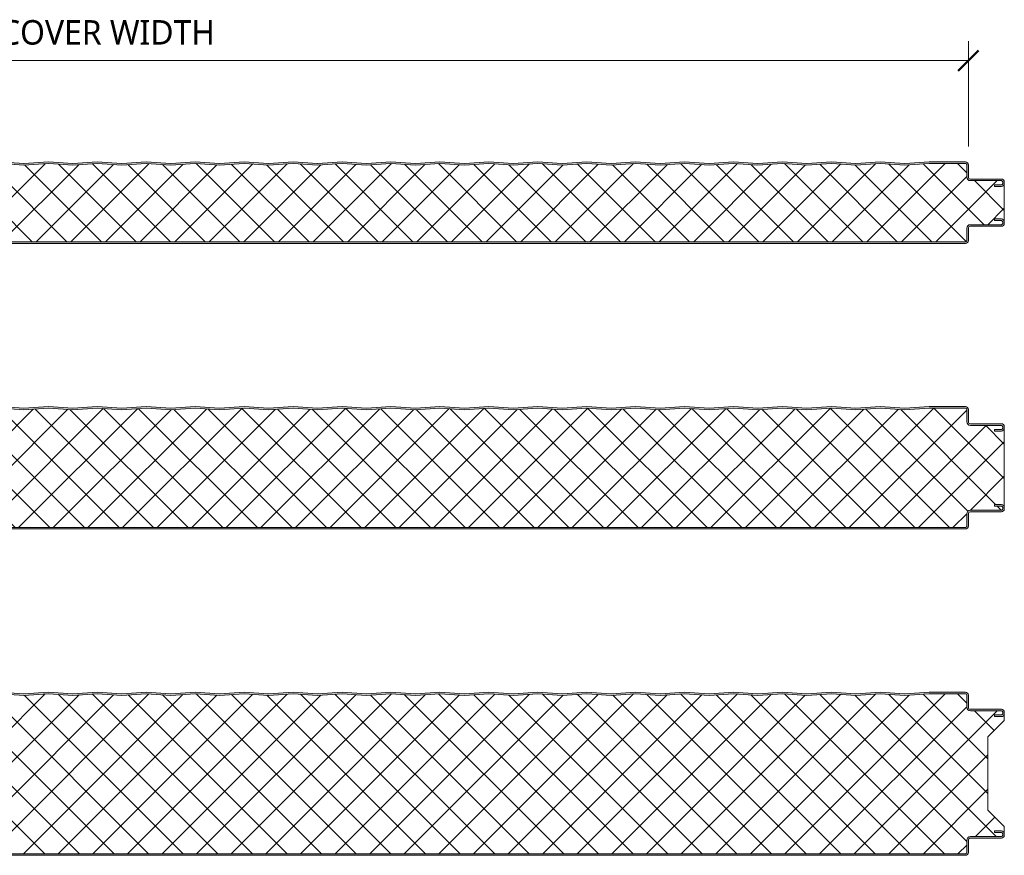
# Model space of a CAD drawing. Header units: millimetres. Extents: x 196 to 3485, y -270 to 1649.
# Tile 5 of 7: x 800 to 1404, y 1137 to 1649. Entities that reach past the tile are written whole.
import ezdxf

# ---------------------------------------------------------------- set-up
doc = ezdxf.new("R2010")
doc.units = ezdxf.units.MM
for name, color, linetype, lineweight in [('A-ANNO-DIMS', 211, 'Continuous', 9), ('A-ANNO-DIMS-5', 211, 'Continuous', 9), ('A-DETL-GENF', 92, 'Continuous', 13)]:
    doc.layers.add(name, color=color, linetype=linetype, lineweight=lineweight)
doc.styles.add('Yu Gothic', font='Yu Gothic.ttf', dxfattribs={"height": 15})
doc.dimstyles.new('Diagonal', dxfattribs={"dimscale": 304.8, "dimtxt": 17.413553, "dimasz": 0.04101, "dimexe": 0.03937, "dimexo": 0.024606, "dimgap": 0.024606, "dimtad": 1, "dimdec": 0, "dimzin": 0, "dimdsep": 46, "dimtxsty": 'Yu Gothic', "dimblk1": 'OBLIQUE', "dimblk2": 'OBLIQUE', "dimsah": 1, "dimcen": 0.09, "dimazin": 0, "dimtfac": 1, "dimtdec": 4, "dimtix": 1, "dimtmove": 0, "dimatfit": 3, "dimfxl": 1, "dimtvp": 1, "dimtfill": 1, "dimtolj": 1, "dimtzin": 0, "dimarcsym": 2})

# ---------------------------------------------------------------- blocks, each defined once
blk = doc.blocks.new('CR 1100 - SATINLINE - FLAT - CR 1100 50mm - SATINLINE - FLAT-4267376-15 PANEL SIZE AND PROFILE Copy 1 Copy 2 Copy 1 Copy 1 Copy 2 Copy 1 Copy 1')
at = {"layer": 'A-DETL-GENF'}
h = blk.add_hatch(color=256, dxfattribs=at)
h.paths.add_polyline_path([(270.97, 0), (1096.41, 0.03), (1096.67, 0.06), (1097.1, 0.24), (1097.48, 0.53), (1097.81, 1.03), (1097.94, 1.33), (1098, 2.04), (1098.04, 9.61), (1098.16, 9.9), (1098.35, 10.15), (1098.6, 10.34), (1098.89, 10.46), (1099.2, 10.5), (1118.2, 10.5), (1118.67, 10.56), (1119.1, 10.74), (1119.51, 11.07), (1119.81, 11.52), (1119.94, 11.83), (1120, 12.3), (1119.99, 13.29), (1119.9, 13.77), (1119.76, 14.1), (1119.48, 14.47), (1119, 14.8), (1118.67, 14.94), (1118.2, 15), (1114, 15), (1114, 14), (1118.41, 13.97), (1118.77, 13.77), (1118.98, 13.41), (1119, 13.2), (1118.98, 12.09), (1118.77, 11.73), (1118.41, 11.53), (1118.2, 11.5), (1099.2, 11.5), (1098.63, 11.43), (1097.93, 11.07), (1097.65, 10.86), (1097.3, 10.4), (1097.08, 9.87), (1097, 9.3), (1096.98, 1.59), (1096.77, 1.23), (1096.41, 1.03), (1096.2, 1), (1.59, 1.03), (1.23, 1.23), (1.03, 1.59), (1, 2.04), (1.03, 6.17), (1.23, 6.53), (1.52, 6.72), (5.46, 9), (18.8, 9), (19.37, 9.07), (19.9, 9.29), (20.36, 9.64), (20.71, 10.1), (20.93, 10.63), (21, 11.2), (21.03, 13.41), (21.23, 13.76), (21.6, 13.97), (21.8, 14), (26, 14), (26, 15), (21.49, 14.96), (21.33, 14.94), (20.9, 14.76), (20.53, 14.47), (20.24, 14.1), (20.06, 13.67), (20, 13.2), (19.96, 10.89), (19.84, 10.6), (19.65, 10.35), (19.37, 10.15), (19.11, 10.04), (18.8, 10), (5.46, 9.97), (5.21, 9.94), (4.78, 9.76), (0.9, 7.52), (0.53, 7.23), (0.16, 6.65), (0.06, 6.43), (0, 5.96), (0.02, 1.68), (0.1, 1.23), (0.24, 0.9), (0.53, 0.53), (1, 0.2), (1.4, 0.05), (1.8, 0), (28.19, 0)])
h.paths.add_polyline_path([(1118.2, 35), (1118.67, 35.06), (1119.1, 35.24), (1119.48, 35.53), (1119.76, 35.9), (1119.94, 36.33), (1120, 36.8), (1119.99, 37.79), (1119.94, 38.17), (1119.76, 38.6), (1119.48, 38.97), (1119, 39.3), (1118.67, 39.44), (1118.2, 39.5), (1098.89, 39.54), (1098.6, 39.66), (1098.35, 39.85), (1098.16, 40.1), (1098.04, 40.39), (1098, 40.7), (1098, 48.2), (1097.94, 48.67), (1097.76, 49.1), (1097.3, 49.61), (1097, 49.8), (1096.67, 49.94), (1096.2, 50), (1073.32, 49.96), (1058.91, 49), (1044, 50), (1028.91, 49), (1014, 50), (998.91, 49), (984, 50), (968.91, 49), (954, 50), (938.91, 49), (924, 50), (908.91, 49), (894, 50), (878.91, 49), (864, 50), (848.91, 49), (834, 50), (818.91, 49), (804, 50), (788.91, 49), (774, 50), (758.91, 49), (744, 50), (728.91, 49), (714, 50), (698.91, 49), (684, 50), (668.91, 49), (654, 50), (638.91, 49), (624, 50), (608.91, 49), (594, 50), (578.91, 49), (564, 50), (548.91, 49), (534, 50), (518.91, 49), (504, 50), (488.91, 49), (474, 50), (458.91, 49), (444, 50), (428.91, 49), (414, 50), (398.91, 49), (384, 50), (368.91, 49), (354, 50), (338.91, 49), (324, 50), (308.91, 49), (294, 50), (278.91, 49), (264, 50), (248.91, 49), (234, 50), (218.91, 49), (204, 50), (188.91, 49), (174, 50), (158.91, 49), (144, 50), (128.91, 49), (114, 50), (98.91, 49), (84, 50), (68.91, 49), (54, 50), (38.91, 49), (23.96, 50), (1.4, 49.94), (1, 49.8), (0.74, 49.65), (0.43, 49.37), (0.19, 49.01), (0.04, 48.57), (0, 48.2), (0, 44.04), (0.1, 43.47), (0.24, 43.14), (0.53, 42.77), (1, 42.42), (4.78, 40.24), (5.21, 40.06), (5.68, 40), (19.11, 39.96), (19.4, 39.84), (19.65, 39.65), (19.84, 39.4), (19.96, 39.11), (20, 38.8), (20, 36.8), (20.06, 36.33), (20.24, 35.9), (20.53, 35.53), (20.9, 35.24), (21.33, 35.06), (21.8, 35), (26, 35), (26, 36), (21.59, 36.03), (21.23, 36.24), (21.03, 36.59), (21, 36.8), (21, 38.8), (20.93, 39.37), (20.71, 39.9), (20.36, 40.36), (19.9, 40.71), (19.37, 40.93), (18.8, 41), (5.46, 41), (1.23, 43.47), (1.03, 43.83), (1, 44.04), (1.02, 48.39), (1.2, 48.73), (1.51, 48.95), (1.89, 49), (24.11, 49), (39, 47.99), (54, 49), (69, 47.99), (84, 49), (99, 47.99), (114, 49), (129, 47.99), (144, 49), (159, 47.99), (174, 49), (189, 47.99), (204, 49), (219, 47.99), (234, 49), (249, 47.99), (264, 49), (279, 47.99), (294, 49), (309, 47.99), (324, 49), (339, 47.99), (354, 49), (369, 47.99), (384, 49), (399, 47.99), (414, 49), (429, 47.99), (444, 49), (459, 47.99), (474, 49), (489, 47.99), (504, 49), (519, 47.99), (534, 49), (549, 47.99), (564, 49), (579, 47.99), (594, 49), (609, 47.99), (624, 49), (639, 47.99), (654, 49), (669, 47.99), (684, 49), (699, 47.99), (714, 49), (729, 47.99), (744, 49), (759, 47.99), (774, 49), (789, 47.99), (804, 49), (819, 47.99), (834, 49), (849, 47.99), (864, 49), (879, 47.99), (894, 49), (909, 47.99), (924, 49), (939, 47.99), (954, 49), (969, 47.99), (984, 49), (999.3, 48.01), (1014, 49), (1029, 47.99), (1044.04, 49), (1059, 47.99), (1073.89, 49), (1096.41, 48.97), (1096.77, 48.77), (1096.98, 48.41), (1097, 47.99), (1097, 40.7), (1097.08, 40.13), (1097.3, 39.6), (1097.65, 39.14), (1098.1, 38.79), (1098.63, 38.57), (1099.2, 38.5), (1118.41, 38.47), (1118.77, 38.27), (1118.98, 37.91), (1119, 37.7), (1118.98, 36.59), (1118.77, 36.23), (1118.41, 36.03), (1118.2, 36), (1114, 36), (1114, 35)])
h = blk.add_hatch(dxfattribs=at)
h.set_pattern_fill('FP_1', color=256, style=0, pattern_type=2)
h.set_pattern_definition([(45, (-283.583, -1511.559), (-10.6066, 10.6066), []), (135, (-283.583, -1511.559), (-10.6066, -10.6066), [])])
h.paths.add_polyline_path([(1.8, 1), (1096.41, 1.03), (1096.77, 1.23), (1096.9, 1.4), (1097, 1.8), (1097, 9.3), (1097.08, 9.87), (1097.3, 10.4), (1097.65, 10.86), (1098.1, 11.21), (1098.63, 11.43), (1099.2, 11.5), (1118.38, 11.52), (1118.7, 11.67), (1118.92, 11.95), (1119, 12.3), (1119, 13.2), (1118.9, 13.6), (1118.6, 13.89), (1118.2, 14), (1114, 14), (1114, 15), (1118.2, 15), (1118.67, 14.94), (1119.1, 14.76), (1119.48, 14.47), (1119.76, 14.1), (1119.94, 13.67), (1120, 13.2), (1120, 36.8), (1119.94, 36.33), (1119.76, 35.9), (1119.48, 35.53), (1119.1, 35.24), (1118.67, 35.06), (1118.2, 35), (1114, 35), (1114, 36), (1118.41, 36.03), (1118.77, 36.23), (1118.9, 36.4), (1119, 36.8), (1119, 37.7), (1118.86, 38.15), (1118.6, 38.39), (1118.2, 38.5), (1099.2, 38.5), (1098.63, 38.57), (1098.1, 38.79), (1097.65, 39.14), (1097.3, 39.6), (1097.08, 40.13), (1097, 40.7), (1097, 48.2), (1096.9, 48.6), (1096.6, 48.89), (1096.2, 49), (1073.89, 49), (1059, 47.99), (1044, 49), (1029, 47.99), (1014, 49), (999, 47.99), (984, 49), (969, 47.99), (954, 49), (939, 47.99), (924, 49), (909, 47.99), (894, 49), (879, 47.99), (864, 49), (849, 47.99), (834, 49), (819, 47.99), (804, 49), (789, 47.99), (774, 49), (759, 47.99), (744, 49), (729, 47.99), (714, 49), (699, 47.99), (684, 49), (669, 47.99), (654, 49), (639, 47.99), (624, 49), (609, 47.99), (594, 49), (579, 47.99), (564, 49), (549, 47.99), (534, 49), (519, 47.99), (504, 49), (489, 47.99), (474, 49), (459, 47.99), (444, 49), (429, 47.99), (414, 49), (399, 47.99), (384, 49), (369, 47.99), (354, 49), (339, 47.99), (324, 49), (309, 47.99), (294, 49), (279, 47.99), (264, 49), (249, 47.99), (234, 49), (219, 47.99), (204, 49), (189, 47.99), (174, 49), (159, 47.99), (144, 49), (129, 47.99), (114, 49), (99, 47.99), (84, 49), (69, 47.99), (54, 49), (39, 47.99), (24.11, 49), (1.51, 48.95), (1.2, 48.73), (1.09, 48.57), (1, 48.2), (1, 44.04), (1.11, 43.64), (1.4, 43.35), (5.46, 41), (18.8, 41), (19.37, 40.93), (19.9, 40.71), (20.36, 40.36), (20.71, 39.9), (20.93, 39.37), (21, 38.8), (21, 36.8), (21.11, 36.4), (21.4, 36.11), (21.8, 36), (26, 36), (26, 35), (21.8, 35), (21.33, 35.06), (20.9, 35.24), (20.53, 35.53), (20.24, 35.9), (20.06, 36.33), (20, 36.8), (20, 13.2), (20.06, 13.67), (20.24, 14.1), (20.61, 14.53), (20.9, 14.76), (21.33, 14.94), (21.8, 15), (26, 15), (26, 14), (21.6, 13.97), (21.26, 13.79), (21.13, 13.64), (21, 13.27), (20.98, 11.07), (20.93, 10.63), (20.71, 10.1), (20.36, 9.64), (19.9, 9.29), (19.37, 9.07), (18.8, 9), (5.46, 9), (1.23, 6.53), (1.11, 6.36), (1, 5.96), (1, 1.8), (1.11, 1.4), (1.4, 1.11), (1.59, 1.03)])
for p, q in [((519, 49), (504, 50)), ((519, 47.99), (504, 49)), ((534, 50), (519, 49)), ((534, 49), (519, 47.99)), ((549, 49), (534, 50)), ((549, 47.99), (534, 49)), ((564, 50), (549, 49)), ((564, 49), (549, 47.99)), ((579, 49), (564, 50)), ((579, 47.99), (564, 49)), ((594, 50), (579, 49)), ((594, 49), (579, 47.99)), ((609, 49), (594, 50)), ((609, 47.99), (594, 49)), ((624, 50), (609, 49)), ((624, 49), (609, 47.99)), ((639, 49), (624, 50)), ((639, 47.99), (624, 49)), ((654, 50), (639, 49)), ((654, 49), (639, 47.99)), ((669, 49), (654, 50)), ((669, 47.99), (654, 49)), ((684, 50), (669, 49)), ((684, 49), (669, 47.99)), ((699, 49), (684, 50)), ((699, 47.99), (684, 49)), ((714, 50), (699, 49)), ((714, 49), (699, 47.99)), ((729, 49), (714, 50)), ((729, 47.99), (714, 49)), ((744, 50), (729, 49)), ((744, 49), (729, 47.99)), ((759, 49), (744, 50)), ((759, 47.99), (744, 49)), ((774, 50), (759, 49)), ((774, 49), (759, 47.99)), ((789, 49), (774, 50)), ((789, 47.99), (774, 49)), ((804, 50), (789, 49)), ((804, 49), (789, 47.99)), ((819, 49), (804, 50)), ((819, 47.99), (804, 49)), ((834, 50), (819, 49)), ((834, 49), (819, 47.99)), ((849, 49), (834, 50)), ((849, 47.99), (834, 49)), ((864, 50), (849, 49)), ((864, 49), (849, 47.99)), ((879, 49), (864, 50)), ((879, 47.99), (864, 49)), ((894, 50), (879, 49)), ((894, 49), (879, 47.99)), ((909, 49), (894, 50)), ((909, 47.99), (894, 49)), ((924, 50), (909, 49)), ((924, 49), (909, 47.99)), ((939, 49), (924, 50)), ((939, 47.99), (924, 49)), ((954, 50), (939, 49)), ((954, 49), (939, 47.99)), ((969, 49), (954, 50)), ((969, 47.99), (954, 49)), ((984, 50), (969, 49)), ((984, 49), (969, 47.99)), ((999, 49), (984, 50)), ((999, 47.99), (984, 49)), ((1014, 50), (999, 49)), ((1014, 49), (999, 47.99)), ((1029, 49), (1014, 50)), ((1029, 47.99), (1014, 49)), ((1044, 50), (1029, 49)), ((1044, 49), (1029, 47.99)), ((1059, 49), (1044, 50)), ((1059, 47.99), (1044, 49)), ((1073.86, 50), (1059, 49)), ((1073.89, 49), (1059, 47.99)), ((1096.2, 50), (1073.86, 50)), ((1096.2, 49), (1073.89, 49)), ((1097, 40.7), (1097, 48.2)), ((1098, 40.7), (1098, 48.2)), ((1118.2, 39.5), (1099.2, 39.5)), ((1118.2, 38.5), (1099.2, 38.5)), ((1119, 36.8), (1119, 37.7)), ((1120, 36.8), (1120, 37.7)), ((1120, 13.2), (1120, 36.8)), ((1114, 35), (1114, 36)), ((1114, 36), (1118.2, 36)), ((1118.2, 35), (1114, 35)), ((1114, 14), (1114, 15)), ((1114, 15), (1118.2, 15)), ((1118.2, 14), (1114, 14)), ((1119, 12.3), (1119.01, 13.2)), ((1120, 12.3), (1120, 13.2)), ((1097, 1.8), (1097, 9.3)), ((1098, 1.8), (1098, 9.3)), ((1099.2, 11.5), (1118.2, 11.5)), ((1099.2, 10.5), (1118.2, 10.5)), ((1.8, 1), (1096.2, 1)), ((1.8, 0), (1096.2, 0))]:
    blk.add_line(p, q, dxfattribs=at)
for centre, radius, start, end in [((1096.2, 48.2), 1.8, 360, 90), ((1096.2, 48.2), 0.8, 360, 90), ((1096.2, 48.2), 0.8, 360, 30), ((1099.2, 40.7), 2.2, 180, 270), ((1099.2, 40.7), 1.2, 180, 270), ((1118.2, 37.7), 1.8, 360, 90), ((1118.2, 37.7), 0.8, 0, 90), ((1118.2, 36.8), 1.8, 270, 0), ((1118.2, 36.8), 0.8, 270, 0), ((1118.2, 37.7), 0.8, 360, 30), ((1118.2, 36.8), 0.8, 330, 0), ((1118.2, 13.2), 1.8, 360, 90), ((1118.2, 13.2), 0.8, 360, 90), ((1118.2, 12.3), 1.8, 270, 0), ((1118.2, 12.3), 0.8, 270, 0.08726), ((1118.2, 13.2), 0.8, 360, 30), ((1118.2, 12.3), 0.8, 334.17301, 345), ((1099.2, 9.3), 2.2, 90, 180), ((1099.2, 9.3), 1.2, 90, 180), ((1096.2, 1.8), 1.8, 270, 0), ((1096.2, 1.8), 0.8, 270, 360), ((1096.2, 1.8), 0.8, 330, 0)]:
    blk.add_arc(centre, radius, start, end, dxfattribs=at)
blk = doc.blocks.new('CR 1100 - SATINLINE - FLAT - CR 1100 75mm - SATINLINE - FLAT-4267400-15 PANEL SIZE AND PROFILE Copy 1 Copy 2 Copy 1 Copy 1 Copy 2 Copy 1 Copy 1')
at = {"layer": 'A-DETL-GENF'}
h = blk.add_hatch(color=256, dxfattribs=at)
h.paths.add_polyline_path([(635.13, 0), (1096.41, 0.03), (1096.67, 0.06), (1097.1, 0.24), (1097.48, 0.53), (1097.81, 1.03), (1097.94, 1.33), (1098, 1.8), (1098.04, 9.61), (1098.16, 9.9), (1098.35, 10.15), (1098.64, 10.36), (1098.89, 10.46), (1099.2, 10.5), (1118.38, 10.52), (1118.67, 10.56), (1119.1, 10.74), (1119.48, 11.03), (1119.81, 11.52), (1119.94, 11.83), (1120, 12.3), (1119.99, 13.29), (1119.9, 13.77), (1119.76, 14.1), (1119.38, 14.55), (1119.1, 14.76), (1118.67, 14.94), (1118.2, 15), (1114, 15), (1114, 14), (1118.41, 13.97), (1118.77, 13.77), (1118.98, 13.41), (1119, 13.2), (1118.98, 12.09), (1118.77, 11.73), (1118.41, 11.53), (1118.2, 11.5), (1099.2, 11.5), (1098.63, 11.43), (1098.1, 11.21), (1097.65, 10.86), (1097.3, 10.4), (1097.08, 9.87), (1097, 9.3), (1096.98, 1.59), (1096.77, 1.23), (1096.41, 1.03), (1096.2, 1), (1.59, 1.03), (1.23, 1.23), (1.03, 1.59), (1, 1.8), (1.03, 6.17), (1.23, 6.53), (1.52, 6.72), (5.46, 9), (18.8, 9), (19.37, 9.07), (19.9, 9.29), (20.36, 9.64), (20.71, 10.1), (20.93, 10.63), (21, 11.2), (21.03, 13.41), (21.23, 13.76), (21.6, 13.97), (21.8, 14), (26, 14), (26, 15), (21.8, 15), (21.33, 14.94), (20.9, 14.76), (20.53, 14.47), (20.24, 14.1), (20.06, 13.67), (20, 13.2), (19.96, 10.89), (19.84, 10.6), (19.65, 10.35), (19.37, 10.15), (19.11, 10.04), (18.8, 10), (5.46, 9.97), (5.21, 9.94), (4.78, 9.76), (0.9, 7.52), (0.53, 7.23), (0.16, 6.65), (0.06, 6.43), (0, 5.52), (0.02, 1.68), (0.1, 1.23), (0.24, 0.9), (0.53, 0.53), (1, 0.2), (1.4, 0.05), (1.8, 0), (513.75, 0)])
h.paths.add_polyline_path([(1118.2, 60), (1118.67, 60.06), (1119.1, 60.24), (1119.48, 60.53), (1119.76, 60.9), (1119.94, 61.33), (1120, 61.8), (1119.99, 62.79), (1119.9, 63.27), (1119.76, 63.6), (1119.48, 63.97), (1119, 64.3), (1118.67, 64.44), (1118.2, 64.5), (1098.89, 64.54), (1098.6, 64.66), (1098.35, 64.85), (1098.16, 65.1), (1098.04, 65.39), (1098, 65.7), (1097.99, 73.32), (1097.94, 73.67), (1097.76, 74.1), (1097.48, 74.47), (1097, 74.8), (1096.67, 74.94), (1096.2, 75), (1073.53, 74.98), (1058.91, 74), (1044, 75), (1028.91, 74), (1014, 75), (998.91, 74), (984, 75), (968.91, 74), (954, 75), (938.91, 74), (924, 75), (908.91, 74), (894, 75), (878.91, 74), (864, 75), (848.91, 74), (834, 75), (818.91, 74), (804, 75), (788.91, 74), (774, 75), (758.91, 74), (744, 75), (728.91, 74), (714, 75), (698.91, 74), (684, 75), (668.91, 74), (654, 75), (638.91, 74), (624, 75), (608.91, 74), (594, 75), (578.91, 74), (564, 75), (548.91, 74), (534, 75), (518.91, 74), (504, 75), (488.91, 74), (474, 75), (458.91, 74), (444, 75), (428.91, 74), (414, 75), (398.91, 74), (384, 75), (368.91, 74), (354, 75), (338.91, 74), (324, 75), (308.91, 74), (294, 75), (278.91, 74), (264, 75), (248.91, 74), (234, 75), (218.91, 74), (204, 75), (188.91, 74), (174, 75), (158.91, 74), (144, 75), (128.91, 74), (114, 75), (98.91, 74), (84, 75), (68.91, 74), (54, 75), (38.91, 74), (23.96, 75), (1.4, 74.94), (1, 74.8), (0.74, 74.65), (0.43, 74.37), (0.19, 74.01), (0.04, 73.57), (0, 73.2), (0, 69.04), (0.1, 68.47), (0.24, 68.14), (0.53, 67.77), (1, 67.42), (4.78, 65.24), (5.21, 65.06), (5.68, 65), (19.11, 64.96), (19.4, 64.84), (19.65, 64.65), (19.84, 64.4), (19.96, 64.11), (20, 63.8), (20, 61.8), (20.06, 61.33), (20.24, 60.9), (20.61, 60.47), (20.9, 60.24), (21.33, 60.06), (21.8, 60), (26, 60), (26, 61), (21.59, 61.03), (21.23, 61.24), (21.03, 61.59), (21, 61.8), (21, 63.8), (20.93, 64.37), (20.61, 65.03), (20.36, 65.36), (19.9, 65.71), (19.37, 65.93), (18.8, 66), (5.46, 66), (1.23, 68.47), (1.03, 68.83), (1, 69.04), (1.02, 73.39), (1.2, 73.73), (1.51, 73.95), (1.89, 74), (24.11, 74), (39, 72.99), (54, 74), (69, 72.99), (84, 74), (99, 72.99), (114, 74), (129, 72.99), (144, 74), (159, 72.99), (174, 74), (189, 72.99), (204, 74), (219, 72.99), (234, 74), (249, 72.99), (264, 74), (279, 72.99), (294, 74), (309, 72.99), (324, 74), (339, 72.99), (354, 74), (369, 72.99), (384, 74), (399, 72.99), (414, 74), (429, 72.99), (444, 74), (459, 72.99), (474, 74), (489, 72.99), (504, 74), (519, 72.99), (534, 74), (549, 72.99), (564, 74), (579, 72.99), (594, 74), (609, 72.99), (624, 74), (639, 72.99), (654, 74), (669, 72.99), (684, 74), (699, 72.99), (714, 74), (729, 72.99), (744, 74), (759, 72.99), (774, 74), (789, 72.99), (804, 74), (819, 72.99), (834, 74), (849, 72.99), (864, 74), (879, 72.99), (894, 74), (909, 72.99), (924, 74), (939, 72.99), (954, 74), (969, 72.99), (984, 74), (999.3, 73.01), (1014, 74), (1029, 72.99), (1044.04, 74), (1059, 72.99), (1073.89, 74), (1096.41, 73.97), (1096.77, 73.77), (1096.98, 73.41), (1097, 73.2), (1097, 65.7), (1097.08, 65.13), (1097.3, 64.6), (1097.65, 64.14), (1098.1, 63.79), (1098.63, 63.57), (1099.2, 63.5), (1118.41, 63.47), (1118.77, 63.27), (1118.98, 62.91), (1119, 62.7), (1118.98, 61.59), (1118.77, 61.23), (1118.41, 61.03), (1118.2, 61), (1114, 61), (1114, 60)])
h = blk.add_hatch(dxfattribs=at)
h.set_pattern_fill('FP_2', color=256, style=0, pattern_type=2)
h.set_pattern_definition([(45, (-283.583, -1336.559), (-10.6066, 10.6066), []), (135, (-283.583, -1336.559), (-10.6066, -10.6066), [])])
h.paths.add_polyline_path([(1.8, 1), (1096.41, 1.03), (1096.77, 1.23), (1096.9, 1.4), (1097, 1.8), (1097, 9.3), (1097.08, 9.87), (1097.3, 10.4), (1097.65, 10.86), (1098.1, 11.21), (1098.63, 11.43), (1099.2, 11.5), (1118.38, 11.52), (1118.7, 11.67), (1118.92, 11.95), (1119, 12.3), (1119, 13.2), (1118.9, 13.6), (1118.6, 13.89), (1118.2, 14), (1114, 14), (1114, 15), (1118.2, 15), (1118.67, 14.94), (1119.1, 14.76), (1119.48, 14.47), (1119.76, 14.1), (1119.94, 13.67), (1120, 13.2), (1120, 61.8), (1119.94, 61.33), (1119.76, 60.9), (1119.48, 60.53), (1119.1, 60.24), (1118.67, 60.06), (1118.2, 60), (1114, 60), (1114, 61), (1118.41, 61.03), (1118.77, 61.23), (1118.9, 61.4), (1119, 61.8), (1119, 62.7), (1118.9, 63.1), (1118.6, 63.39), (1118.2, 63.5), (1099.2, 63.5), (1098.63, 63.57), (1098.1, 63.79), (1097.65, 64.14), (1097.3, 64.6), (1097.08, 65.13), (1097, 65.7), (1097, 73.2), (1096.9, 73.6), (1096.6, 73.89), (1096.2, 74), (1073.89, 74), (1059, 72.99), (1044, 74), (1029, 72.99), (1014, 74), (999, 72.99), (984, 74), (969, 72.99), (954, 74), (939, 72.99), (924, 74), (909, 72.99), (894, 74), (879, 72.99), (864, 74), (849, 72.99), (834, 74), (819, 72.99), (804, 74), (789, 72.99), (774, 74), (759, 72.99), (744, 74), (729, 72.99), (714, 74), (699, 72.99), (684, 74), (669, 72.99), (654, 74), (639, 72.99), (624, 74), (609, 72.99), (594, 74), (579, 72.99), (564, 74), (549, 72.99), (534, 74), (519, 72.99), (504, 74), (489, 72.99), (474, 74), (459, 72.99), (444, 74), (429, 72.99), (414, 74), (399, 72.99), (384, 74), (369, 72.99), (354, 74), (339, 72.99), (324, 74), (309, 72.99), (294, 74), (279, 72.99), (264, 74), (249, 72.99), (234, 74), (219, 72.99), (204, 74), (189, 72.99), (174, 74), (159, 72.99), (144, 74), (129, 72.99), (114, 74), (99, 72.99), (84, 74), (69, 72.99), (54, 74), (39, 72.99), (24.11, 74), (1.51, 73.95), (1.2, 73.73), (1.09, 73.57), (1, 73.2), (1, 69.04), (1.11, 68.64), (1.4, 68.35), (5.46, 66), (18.8, 66), (19.37, 65.93), (19.9, 65.71), (20.36, 65.36), (20.71, 64.9), (20.93, 64.37), (21, 63.8), (21, 61.8), (21.11, 61.4), (21.4, 61.11), (21.8, 61), (26, 61), (26, 60), (21.8, 60), (21.33, 60.06), (20.9, 60.24), (20.53, 60.53), (20.24, 60.9), (20.06, 61.33), (20, 61.8), (20, 13.2), (20.06, 13.67), (20.24, 14.1), (20.63, 14.55), (20.9, 14.76), (21.33, 14.94), (21.8, 15), (26, 15), (26, 14), (21.6, 13.97), (21.26, 13.79), (21.13, 13.64), (21, 13.27), (21, 11.2), (20.93, 10.63), (20.61, 9.97), (20.36, 9.64), (19.9, 9.29), (19.37, 9.07), (18.8, 9), (5.46, 9), (1.23, 6.53), (1.11, 6.36), (1, 5.96), (1, 1.8), (1.11, 1.4), (1.4, 1.11), (1.59, 1.03)])
for p, q in [((519, 74), (504, 75)), ((519, 72.99), (504, 74)), ((534, 75), (519, 74)), ((534, 74), (519, 72.99)), ((549, 74), (534, 75)), ((549, 72.99), (534, 74)), ((564, 75), (549, 74)), ((564, 74), (549, 72.99)), ((579, 74), (564, 75)), ((579, 72.99), (564, 74)), ((594, 75), (579, 74)), ((594, 74), (579, 72.99)), ((609, 74), (594, 75)), ((609, 72.99), (594, 74)), ((624, 75), (609, 74)), ((624, 74), (609, 72.99)), ((639, 74), (624, 75)), ((639, 72.99), (624, 74)), ((654, 75), (639, 74)), ((654, 74), (639, 72.99)), ((669, 74), (654, 75)), ((669, 72.99), (654, 74)), ((684, 75), (669, 74)), ((684, 74), (669, 72.99)), ((699, 74), (684, 75)), ((699, 72.99), (684, 74)), ((714, 75), (699, 74)), ((714, 74), (699, 72.99)), ((729, 74), (714, 75)), ((729, 72.99), (714, 74)), ((744, 75), (729, 74)), ((744, 74), (729, 72.99)), ((759, 74), (744, 75)), ((759, 72.99), (744, 74)), ((774, 75), (759, 74)), ((774, 74), (759, 72.99)), ((789, 74), (774, 75)), ((789, 72.99), (774, 74)), ((804, 75), (789, 74)), ((804, 74), (789, 72.99)), ((819, 74), (804, 75)), ((819, 72.99), (804, 74)), ((834, 75), (819, 74)), ((834, 74), (819, 72.99)), ((849, 74), (834, 75)), ((849, 72.99), (834, 74)), ((864, 75), (849, 74)), ((864, 74), (849, 72.99)), ((879, 74), (864, 75)), ((879, 72.99), (864, 74)), ((894, 75), (879, 74)), ((894, 74), (879, 72.99)), ((909, 74), (894, 75)), ((909, 72.99), (894, 74)), ((924, 75), (909, 74)), ((924, 74), (909, 72.99)), ((939, 74), (924, 75)), ((939, 72.99), (924, 74)), ((954, 75), (939, 74)), ((954, 74), (939, 72.99)), ((969, 74), (954, 75)), ((969, 72.99), (954, 74)), ((984, 75), (969, 74)), ((984, 74), (969, 72.99)), ((999, 74), (984, 75)), ((999, 72.99), (984, 74)), ((1014, 75), (999, 74)), ((1014, 74), (999, 72.99)), ((1029, 74), (1014, 75)), ((1029, 72.99), (1014, 74)), ((1044, 75), (1029, 74)), ((1044, 74), (1029, 72.99)), ((1059, 74), (1044, 75)), ((1059, 72.99), (1044, 74)), ((1073.86, 75), (1059, 74)), ((1073.89, 74), (1059, 72.99)), ((1096.2, 75), (1073.86, 75)), ((1096.2, 74), (1073.89, 74)), ((1097, 65.7), (1097, 73.2)), ((1098, 65.7), (1098, 73.2)), ((1118.2, 64.5), (1099.2, 64.5)), ((1118.2, 63.5), (1099.2, 63.5)), ((1114, 60), (1114, 61)), ((1114, 61), (1118.2, 61)), ((1119, 61.8), (1119, 62.7)), ((1120, 61.8), (1120, 62.7)), ((1120, 13.2), (1120, 61.8)), ((1118.2, 60), (1114, 60)), ((1114, 14), (1114, 15)), ((1114, 15), (1118.2, 15)), ((1118.2, 14), (1114, 14)), ((1119, 12.3), (1119.01, 13.2)), ((1120, 12.3), (1120, 13.2)), ((1097, 1.8), (1097, 9.3)), ((1098, 1.8), (1098, 9.3)), ((1099.2, 11.5), (1118.2, 11.5)), ((1099.2, 10.5), (1118.2, 10.5)), ((1.8, 1), (1096.2, 1)), ((1.8, 0), (1096.2, 0))]:
    blk.add_line(p, q, dxfattribs=at)
for centre, radius, start, end in [((1096.2, 73.2), 1.8, 360, 90), ((1096.2, 73.2), 0.8, 360, 90), ((1096.2, 73.2), 0.8, 360, 30), ((1099.2, 65.7), 2.2, 180, 270), ((1099.2, 65.7), 1.2, 180, 270), ((1118.2, 62.7), 1.8, 360, 90), ((1118.2, 62.7), 0.8, 0, 90), ((1118.2, 61.8), 1.8, 270, 0), ((1118.2, 61.8), 0.8, 270, 0), ((1118.2, 62.7), 0.8, 360, 30), ((1118.2, 61.8), 0.8, 330, 0), ((1118.2, 13.2), 1.8, 360, 90), ((1118.2, 13.2), 0.8, 360, 90), ((1118.2, 12.3), 1.8, 270, 0), ((1118.2, 12.3), 0.8, 270, 0.08726), ((1118.2, 13.2), 0.8, 360, 30), ((1118.2, 12.3), 0.8, 334.17301, 345), ((1099.2, 9.3), 2.2, 90, 180), ((1099.2, 9.3), 1.2, 90, 180), ((1096.2, 1.8), 1.8, 270, 0), ((1096.2, 1.8), 0.8, 270, 360), ((1096.2, 1.8), 0.8, 330, 0)]:
    blk.add_arc(centre, radius, start, end, dxfattribs=at)
blk = doc.blocks.new('CR 1100 - SATINLINE - FLAT - CR 1100 100mm - SATINLINE - FLAT-4267374-15 PANEL SIZE AND PROFILE Copy 1 Copy 2 Copy 1 Copy 1 Copy 2 Copy 1 Copy 1')
at = {"layer": 'A-DETL-GENF'}
h = blk.add_hatch(color=256, dxfattribs=at)
h.paths.add_polyline_path([(392.36, 0), (1096.2, 0), (1096.67, 0.06), (1097.1, 0.24), (1097.48, 0.53), (1097.76, 0.9), (1097.94, 1.33), (1098, 1.8), (1098.04, 9.61), (1098.16, 9.9), (1098.35, 10.15), (1098.6, 10.34), (1098.89, 10.46), (1099.2, 10.5), (1118.2, 10.5), (1118.67, 10.56), (1119.1, 10.74), (1119.48, 11.03), (1119.76, 11.4), (1119.94, 11.83), (1120, 12.3), (1120, 13.2), (1119.94, 13.67), (1119.76, 14.1), (1119.48, 14.47), (1119.1, 14.76), (1118.67, 14.94), (1118.2, 15), (1114, 15), (1114, 14), (1118.41, 13.97), (1118.77, 13.77), (1118.98, 13.41), (1119, 13.2), (1118.98, 12.09), (1118.77, 11.73), (1118.41, 11.53), (1118.2, 11.5), (1099.2, 11.5), (1098.63, 11.43), (1098.1, 11.21), (1097.65, 10.86), (1097.3, 10.4), (1097.08, 9.87), (1097, 9.3), (1096.98, 1.59), (1096.77, 1.23), (1096.41, 1.03), (1096.2, 1), (1.59, 1.03), (1.23, 1.23), (1.03, 1.59), (1, 1.8), (1.03, 6.17), (1.23, 6.53), (1.4, 6.65), (5.46, 9), (18.8, 9), (19.37, 9.07), (19.9, 9.29), (20.36, 9.64), (20.71, 10.1), (20.93, 10.63), (21, 11.2), (21.03, 13.41), (21.23, 13.76), (21.59, 13.97), (21.8, 14), (26, 14), (26, 15), (21.8, 15), (21.33, 14.94), (20.9, 14.76), (20.53, 14.47), (20.24, 14.1), (20.06, 13.67), (20, 13.2), (19.96, 10.89), (19.84, 10.6), (19.65, 10.35), (19.4, 10.16), (19.11, 10.04), (18.8, 10), (5.68, 10), (5.21, 9.94), (4.78, 9.76), (0.9, 7.52), (0.53, 7.23), (0.24, 6.86), (0.06, 6.43), (0, 5.96), (0, 1.8), (0.06, 1.33), (0.24, 0.9), (0.53, 0.53), (0.9, 0.24), (1.33, 0.06), (1.8, 0), (270.97, 0)])
h.paths.add_polyline_path([(1118.2, 85), (1118.67, 85.06), (1119.1, 85.24), (1119.48, 85.53), (1119.76, 85.9), (1119.94, 86.33), (1120, 86.8), (1120, 87.7), (1119.94, 88.17), (1119.76, 88.6), (1119.48, 88.97), (1119.1, 89.26), (1118.67, 89.44), (1118.2, 89.5), (1098.89, 89.54), (1098.6, 89.66), (1098.35, 89.85), (1098.16, 90.1), (1098.04, 90.39), (1098, 90.7), (1098, 98.2), (1097.94, 98.67), (1097.76, 99.1), (1097.48, 99.47), (1097.1, 99.76), (1096.67, 99.94), (1096.2, 100), (1073.86, 100), (1059, 99), (1044, 100), (1029, 99), (1014, 100), (999, 99), (984, 100), (969, 99), (954, 100), (939, 99), (924, 100), (909, 99), (894, 100), (879, 99), (864, 100), (849, 99), (834, 100), (819, 99), (804, 100), (789, 99), (774, 100), (759, 99), (744, 100), (729, 99), (714, 100), (699, 99), (684, 100), (669, 99), (654, 100), (639, 99), (624, 100), (609, 99), (594, 100), (579, 99), (564, 100), (549, 99), (534, 100), (519, 99), (504, 100), (489, 99), (474, 100), (459, 99), (444, 100), (429, 99), (414, 100), (399, 99), (384, 100), (369, 99), (354, 100), (339, 99), (324, 100), (309, 99), (294, 100), (279, 99), (264, 100), (249, 99), (234, 100), (219, 99), (204, 100), (189, 99), (174, 100), (159, 99), (144, 100), (129, 99), (114, 100), (99, 99), (84, 100), (69, 99), (54, 100), (39, 99), (24.14, 100), (1.51, 99.98), (1.1, 99.86), (0.74, 99.65), (0.43, 99.37), (0.19, 99.01), (0.05, 98.62), (0, 98.2), (0, 94.04), (0.06, 93.57), (0.24, 93.14), (0.53, 92.77), (0.9, 92.48), (4.78, 90.24), (5.21, 90.06), (5.68, 90), (19.11, 89.96), (19.4, 89.84), (19.65, 89.65), (19.84, 89.4), (19.96, 89.11), (20, 88.8), (20, 86.8), (20.06, 86.33), (20.24, 85.9), (20.53, 85.53), (20.9, 85.24), (21.33, 85.06), (21.8, 85), (26, 85), (26, 86), (21.59, 86.03), (21.23, 86.24), (21.03, 86.59), (21, 86.8), (21, 88.8), (20.93, 89.37), (20.71, 89.9), (20.36, 90.36), (19.9, 90.71), (19.37, 90.93), (18.8, 91), (5.46, 91), (1.23, 93.47), (1.03, 93.83), (1, 94.04), (1.02, 98.39), (1.2, 98.73), (1.51, 98.95), (1.89, 99), (24.11, 99), (39, 97.99), (54, 99), (69, 97.99), (84, 99), (99, 97.99), (114, 99), (129, 97.99), (144, 99), (159, 97.99), (174, 99), (189, 97.99), (204, 99), (219, 97.99), (234, 99), (249, 97.99), (264, 99), (279, 97.99), (294, 99), (309, 97.99), (324, 99), (339, 97.99), (354, 99), (369, 97.99), (384, 99), (399, 97.99), (414, 99), (429, 97.99), (444, 99), (459, 97.99), (474, 99), (489, 97.99), (504, 99), (519, 97.99), (534, 99), (549, 97.99), (564, 99), (579, 97.99), (594, 99), (609, 97.99), (624, 99), (639, 97.99), (654, 99), (669, 97.99), (684, 99), (699, 97.99), (714, 99), (729, 97.99), (744, 99), (759, 97.99), (774, 99), (789, 97.99), (804, 99), (819, 97.99), (834, 99), (849, 97.99), (864, 99), (879, 97.99), (894, 99), (909, 97.99), (924, 99), (939, 97.99), (954, 99), (969, 97.99), (984, 99), (999.3, 98.01), (1014, 99), (1029, 97.99), (1044, 99), (1059, 97.99), (1073.89, 99), (1096.41, 98.97), (1096.77, 98.77), (1096.98, 98.41), (1097, 98.2), (1097, 90.7), (1097.08, 90.13), (1097.3, 89.6), (1097.65, 89.14), (1098.1, 88.79), (1098.63, 88.57), (1099.2, 88.5), (1118.41, 88.47), (1118.77, 88.27), (1118.98, 87.91), (1119, 87.7), (1118.98, 86.59), (1118.77, 86.23), (1118.41, 86.03), (1118.2, 86), (1114, 86), (1114, 85)])
h = blk.add_hatch(dxfattribs=at)
h.set_pattern_fill('FP_3', color=256, style=0, pattern_type=2)
h.set_pattern_definition([(45, (-283.583, -1136.559), (-10.6066, 10.6066), []), (135, (-283.583, -1136.559), (-10.6066, -10.6066), [])])
h.paths.add_polyline_path([(1.8, 1), (1096.41, 1.03), (1096.77, 1.24), (1096.9, 1.4), (1097, 1.8), (1097.04, 9.61), (1097.09, 9.9), (1097.3, 10.4), (1097.65, 10.86), (1098.1, 11.21), (1098.63, 11.43), (1099.21, 11.5), (1118.41, 11.53), (1118.77, 11.74), (1118.9, 11.9), (1119, 12.3), (1118.95, 13.41), (1118.89, 13.6), (1118.6, 13.89), (1118.2, 14), (1114, 14), (1114, 15), (1118.6, 14.95), (1118.77, 14.9), (1119.1, 14.76), (1119.48, 14.47), (1119.76, 14.1), (1119.94, 13.67), (1120, 13.52), (1120, 17.6), (1110, 27.61), (1110, 72.68), (1120, 82.6), (1120, 86.78), (1119.94, 86.33), (1119.76, 85.9), (1119.47, 85.53), (1119.1, 85.24), (1118.6, 85.05), (1118.2, 85), (1114, 85), (1114, 86), (1118.41, 86.03), (1118.77, 86.24), (1118.9, 86.41), (1119, 86.8), (1118.94, 87.91), (1118.84, 88.16), (1118.6, 88.39), (1118.2, 88.5), (1098.89, 88.54), (1098.6, 88.59), (1098.1, 88.79), (1097.64, 89.14), (1097.29, 89.61), (1097.07, 90.13), (1097, 90.72), (1096.94, 98.41), (1096.84, 98.67), (1096.6, 98.89), (1096.2, 99), (1073.84, 99), (1059, 97.99), (1043.83, 98.99), (1029, 97.99), (1013.91, 99), (999, 97.99), (983.91, 99), (969, 97.99), (953.91, 99), (939, 97.99), (923.83, 98.99), (909, 97.99), (893.91, 99), (879, 97.99), (863.91, 99), (849, 97.99), (833.91, 99), (819, 97.99), (803.91, 99), (789, 97.99), (773.83, 98.99), (759, 97.99), (743.83, 98.99), (729, 97.99), (713.91, 99), (699, 97.99), (683.83, 98.99), (669, 97.99), (653.83, 98.99), (639, 97.99), (623.91, 99), (609, 97.99), (593.91, 99), (579, 97.99), (563.91, 99), (549, 97.99), (533.91, 99), (519, 97.99), (503.83, 98.99), (489, 97.99), (473.82, 98.99), (459, 97.99), (443.83, 98.99), (429, 97.99), (413.83, 98.99), (399, 97.99), (383.91, 99), (369, 97.99), (353.91, 99), (339, 97.99), (323.83, 98.99), (309, 97.99), (293.83, 98.99), (279, 97.99), (263.83, 98.99), (249, 97.99), (233.91, 99), (219, 97.99), (203.83, 98.99), (189, 97.99), (173.91, 99), (159, 97.99), (143.83, 98.99), (129, 97.99), (113.83, 98.99), (99, 97.99), (83.91, 99), (69, 97.99), (53.91, 99), (39, 97.99), (24.1, 99), (1.51, 98.94), (1.19, 98.72), (1.08, 98.55), (1, 98.2), (1.05, 93.83), (1.11, 93.64), (1.4, 93.35), (5.46, 91), (19.11, 90.96), (19.4, 90.91), (19.9, 90.71), (20.36, 90.36), (20.71, 89.9), (20.93, 89.37), (21, 88.79), (21.05, 86.59), (21.16, 86.33), (21.4, 86.11), (21.8, 86), (26, 86), (26, 85), (21.4, 85.05), (21.23, 85.1), (20.9, 85.24), (20.52, 85.53), (20.24, 85.9), (20.06, 86.33), (20, 86.8), (20, 82.6), (10, 72.68), (10, 27.61), (20, 17.6), (20.03, 13.41), (20.06, 13.67), (20.24, 14.1), (20.61, 14.53), (20.9, 14.76), (21.4, 14.95), (21.8, 15), (26, 15), (26, 14), (21.59, 13.97), (21.23, 13.76), (21.11, 13.6), (21, 13.2), (20.96, 10.89), (20.91, 10.6), (20.61, 9.97), (20.36, 9.64), (19.9, 9.29), (19.37, 9.07), (18.8, 9), (5.46, 9), (1.23, 6.53), (1.11, 6.36), (1, 5.96), (1.06, 1.59), (1.16, 1.33), (1.4, 1.11), (1.8, 1)])
for p, q in [((519, 99), (504, 100)), ((504, 99), (519, 97.99)), ((534, 100), (519, 99)), ((519, 97.99), (534, 99)), ((549, 99), (534, 100)), ((534, 99), (549, 97.99)), ((564, 100), (549, 99)), ((549, 97.99), (564, 99)), ((579, 99), (564, 100)), ((564, 99), (579, 97.99)), ((594, 100), (579, 99)), ((579, 97.99), (594, 99)), ((609, 99), (594, 100)), ((594, 99), (609, 97.99)), ((624, 100), (609, 99)), ((609, 97.99), (624, 99)), ((639, 99), (624, 100)), ((624, 99), (639, 97.99)), ((654, 100), (639, 99)), ((639, 97.99), (654, 99)), ((669, 99), (654, 100)), ((654, 99), (669, 97.99)), ((684, 100), (669, 99)), ((669, 97.99), (684, 99)), ((699, 99), (684, 100)), ((684, 99), (699, 97.99)), ((714, 100), (699, 99)), ((699, 97.99), (714, 99)), ((729, 99), (714, 100)), ((714, 99), (729, 97.99)), ((744, 100), (729, 99)), ((729, 97.99), (744, 99)), ((759, 99), (744, 100)), ((744, 99), (759, 97.99)), ((774, 100), (759, 99)), ((759, 97.99), (774, 99)), ((789, 99), (774, 100)), ((774, 99), (789, 97.99)), ((804, 100), (789, 99)), ((789, 97.99), (804, 99)), ((819, 99), (804, 100)), ((804, 99), (819, 97.99)), ((834, 100), (819, 99)), ((819, 97.99), (834, 99)), ((849, 99), (834, 100)), ((834, 99), (849, 97.99)), ((864, 100), (849, 99)), ((849, 97.99), (864, 99)), ((879, 99), (864, 100)), ((864, 99), (879, 97.99)), ((894, 100), (879, 99)), ((879, 97.99), (894, 99)), ((909, 99), (894, 100)), ((894, 99), (909, 97.99)), ((924, 100), (909, 99)), ((909, 97.99), (924, 99)), ((939, 99), (924, 100)), ((924, 99), (939, 97.99)), ((954, 100), (939, 99)), ((939, 97.99), (954, 99)), ((969, 99), (954, 100)), ((954, 99), (969, 97.99)), ((984, 100), (969, 99)), ((969, 97.99), (984, 99)), ((999, 99), (984, 100)), ((984, 99), (999, 97.99)), ((1014, 100), (999, 99)), ((999, 97.99), (1014, 99)), ((1029, 99), (1014, 100)), ((1014, 99), (1029, 97.99)), ((1044, 100), (1029, 99)), ((1029, 97.99), (1044, 99)), ((1059, 99), (1044, 100)), ((1044, 99), (1059, 97.99)), ((1073.86, 100), (1059, 99)), ((1059, 97.99), (1073.89, 99)), ((1096.2, 100), (1073.86, 100)), ((1073.89, 99), (1096.2, 99)), ((1097, 98.2), (1097, 90.7)), ((1098, 90.7), (1098, 98.2)), ((1118.2, 89.5), (1099.2, 89.5)), ((1099.2, 88.5), (1118.2, 88.5)), ((1118.2, 86), (1114, 86)), ((1114, 86), (1114, 85)), ((1114, 85), (1118.2, 85)), ((1119, 87.7), (1119, 86.8)), ((1120, 86.8), (1120, 87.7)), ((1120, 82.6), (1120, 86.8)), ((1110, 72.68), (1120, 82.6)), ((1110, 27.61), (1110, 72.68)), ((1120, 17.6), (1110, 27.61)), ((1118.2, 15), (1114, 15)), ((1114, 15), (1114, 14)), ((1114, 14), (1118.2, 14)), ((1119, 13.2), (1119, 12.3)), ((1120, 13.2), (1120, 17.6)), ((1120, 12.3), (1120, 13.2)), ((1097, 9.3), (1097, 1.8)), ((1098, 1.8), (1098, 9.3)), ((1118.2, 11.5), (1099.2, 11.5)), ((1099.2, 10.5), (1118.2, 10.5)), ((1096.2, 1), (1.8, 1)), ((1.8, 0), (1096.2, 0))]:
    blk.add_line(p, q, dxfattribs=at)
for centre, radius, start, end in [((1096.2, 98.2), 1.8, 360, 90), ((1096.2, 98.2), 0.8, 360, 90), ((1099.2, 90.7), 2.2, 180, 270), ((1099.2, 90.7), 1.2, 180, 270), ((1118.2, 87.7), 1.8, 360, 90), ((1118.2, 87.7), 0.8, 360, 90), ((1118.2, 86.8), 0.8, 270, 0), ((1118.2, 86.8), 1.8, 270, 0), ((1118.2, 13.2), 1.8, 0, 90), ((1118.2, 13.2), 0.8, 360, 90), ((1118.2, 12.3), 1.8, 270, 0), ((1118.2, 12.3), 0.8, 270, 0), ((1099.2, 9.3), 2.2, 90, 180), ((1099.2, 9.3), 1.2, 90, 180), ((1096.2, 1.8), 1.8, 270, 0), ((1096.2, 1.8), 0.8, 270, 0)]:
    blk.add_arc(centre, radius, start, end, dxfattribs=at)
blk = doc.blocks.new('DIMBLOCK7-15 PANEL SIZE AND PROFILE Copy 1 Copy 2 Copy 1 Copy 1 Copy 2 Copy 1 Copy 1')
at = {"layer": 'A-ANNO-DIMS-5'}
for p, q in [((283.58, 1623.64), (283.58, 1635.64)), ((1381.59, 1623.64), (1381.59, 1635.64)), ((283.58, 1623.64), (1381.59, 1623.64)), ((283.58, 1623.64), (283.58, 1571.84)), ((1381.59, 1623.64), (1381.59, 1571.07))]:
    blk.add_line(p, q, dxfattribs=at)
at = {"layer": 'A-ANNO-DIMS-5', "lineweight": 50}
for p, q in [((283.58, 1623.64), (289.83, 1629.89)), ((1381.59, 1623.64), (1387.84, 1629.89)), ((283.58, 1623.64), (277.33, 1617.39)), ((1381.59, 1623.64), (1375.34, 1617.39))]:
    blk.add_line(p, q, dxfattribs=at)
at = {"layer": 'A-ANNO-DIMS-5', "color": 0, "insert": (738.09, 1648.44), "char_height": 15, "width": 226.7859, "attachment_point": 1, "line_spacing_factor": 1.024327, "style": 'Yu Gothic', "bg_fill": 3, "box_fill_scale": 1.25, "bg_fill_color": 9, "bg_fill_true_color": 13158600, "bg_fill_transparency": 0}
blk.add_mtext('1100 COVER WIDTH', dxfattribs=at)
blk = doc.blocks.new('_Oblique')
at = {"color": 0, "linetype": 'ByBlock', "lineweight": -2}
blk.add_line((-0.5, -0.5), (0.5, 0.5), dxfattribs=at)

msp = doc.modelspace()

# ---------------------------------------------------------------- block references
at = {"layer": 'A-DETL-GENF'}
for name, p in [('CR 1100 - SATINLINE - FLAT - CR 1100 50mm - SATINLINE - FLAT-4267376-15 PANEL SIZE AND PROFILE Copy 1 Copy 2 Copy 1 Copy 1 Copy 2 Copy 1 Copy 1', (283.58, 1511.56)), ('CR 1100 - SATINLINE - FLAT - CR 1100 75mm - SATINLINE - FLAT-4267400-15 PANEL SIZE AND PROFILE Copy 1 Copy 2 Copy 1 Copy 1 Copy 2 Copy 1 Copy 1', (283.58, 1336.56)), ('CR 1100 - SATINLINE - FLAT - CR 1100 100mm - SATINLINE - FLAT-4267374-15 PANEL SIZE AND PROFILE Copy 1 Copy 2 Copy 1 Copy 1 Copy 2 Copy 1 Copy 1', (283.58, 1136.56))]:
    msp.add_blockref(name, p, dxfattribs=at)

# ---------------------------------------------------------------- next in the draw order: dimensions: what is measured, and where the dimension line sits
at = {"layer": 'A-ANNO-DIMS'}
dim = msp.add_linear_dim(base=(1381.59, 1623.64), p1=(283.58, 1579.34), p2=(1381.59, 1563.57), text='1100 COVER WIDTH', dimstyle='Diagonal', override={"dimpost": '<>', "dimfxl": 1098.116101}, dxfattribs=at)
dim.commit()
dim.dimension.update_dxf_attribs({"geometry": 'DIMBLOCK7-15 PANEL SIZE AND PROFILE Copy 1 Copy 2 Copy 1 Copy 1 Copy 2 Copy 1 Copy 1', "text_midpoint": (832.58, 1638.69)})

doc.saveas('drawing.dxf')
